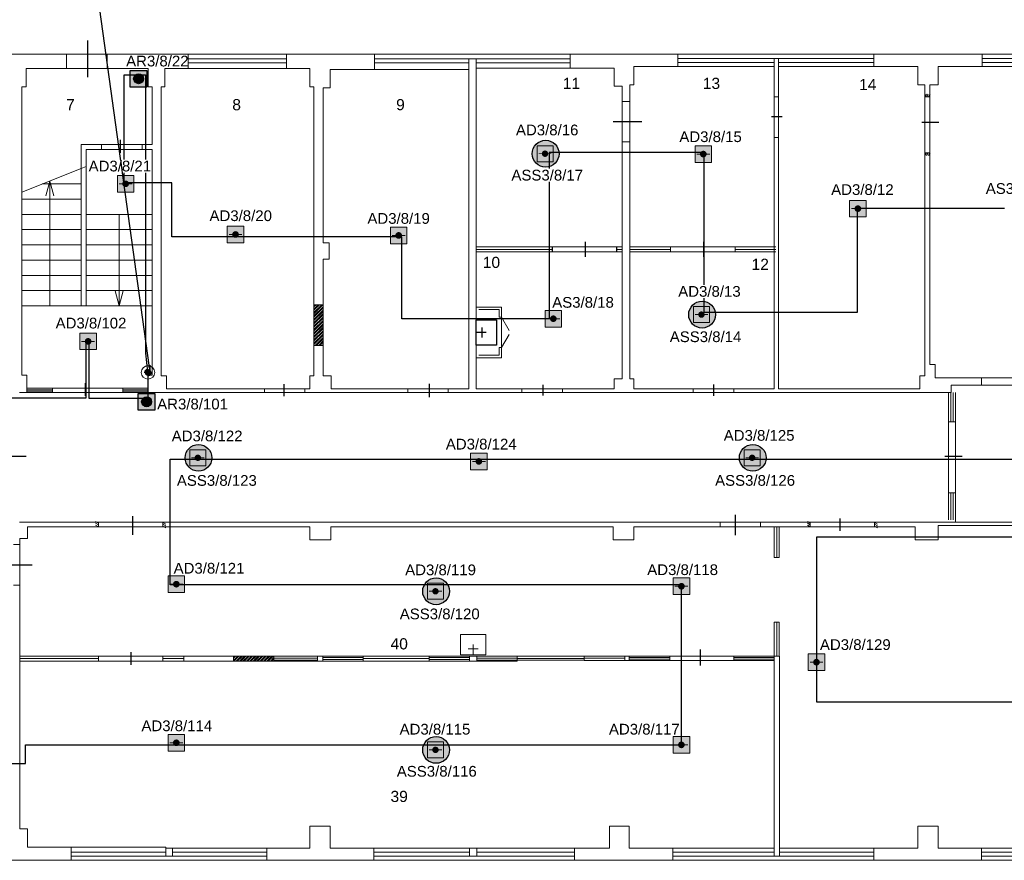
# Model space of a CAD drawing. Header units: millimetres. Extents: x -197461 to 862495, y -970068 to 63888.
# Tile 148 of 253: x -152421 to -133006, y -133962 to -117383. Entities that reach past the tile are written whole.
import ezdxf
from ezdxf import colors
from ezdxf.entities.mleader import LeaderData, LeaderLine
from ezdxf.math import Vec2, Vec3

# ---------------------------------------------------------------- set-up
doc = ezdxf.new("R2010")
doc.units = ezdxf.units.MM
doc.linetypes.add('KL', pattern=[4, 2, -2])
doc.layers.get('0').update_dxf_attribs({"linetype": 'CONTINUOUS'})
for name, color, linetype, lineweight in [('1_eksplikacija', 8, 'CONTINUOUS', 15), ('1_ESOSAS_SIENAS', 7, 'CONTINUOUS', 30), ('1_PROJ_SIENAS', 6, 'CONTINUOUS', 25), ('1_sanehnika', 8, 'CONTINUOUS', 15)]:
    doc.layers.add(name, color=color, linetype=linetype, lineweight=lineweight)
doc.layers.add('UAS', color=240, linetype='CONTINUOUS')
doc.styles.add('ARIAL', font='arialbd.ttf')
doc.styles.add('PBL', font='arial.ttf')
doc.linetypes.add('BATTING', pattern='A,0.00254,-2.54,[134,ltypeshp.shx,S=2.54,R=0,X=-2.54,Y=0],-5.08,[134,ltypeshp.shx,S=2.54,R=180,X=2.54,Y=0],-2.54', length=10.16254)

# ---------------------------------------------------------------- blocks, each defined once
blk = doc.blocks.new('izlietne')
at = {"layer": '1_ESOSAS_SIENAS', "color": 0}
for p, q in [((-250.4, -398.68), (-250.4, 0)), ((250.5, 0), (-250.4, 0)), ((-250.4, 0), (-250.4, -398.68)), ((0, -197.63), (0, 0)), ((250.5, -398.68), (250.5, 0)), ((250.5, -398.68), (250.5, 0)), ((102.4, -120.05), (-98.7, -120.05)), ((-250.4, -398.68), (250.5, -398.68))]:
    blk.add_line(p, q, dxfattribs=at)
blk = doc.blocks.new('AD-proj')
at = {"lineweight": 5}
blk.add_lwpolyline([(-250, -250), (250, -250), (250, 250), (-250, 250)], close=True, dxfattribs=at)
at = {"const_width": 30}
blk.add_lwpolyline([(-200, 0), (200, 0)], dxfattribs=at)
at = {"const_width": 100}
blk.add_lwpolyline([(-50, 0, 1), (50, 0, 1)], format="xyb", close=True, dxfattribs=at)
blk = doc.blocks.new('AP')
blk.add_hatch(color=256).paths.add_polyline_path([(150, 0, 1), (-150, 0, 1)])
for p, q in [((-250, 250), (250, 250)), ((-250, -250), (-250, 250)), ((250, 250), (250, -250)), ((250, -250), (-250, -250))]:
    blk.add_line(p, q)
blk.add_circle((0, 0), 150)

msp = doc.modelspace()

# ---------------------------------------------------------------- hatches: boundary and pattern name
at = {"linetype": 'ByBlock', "lineweight": 9, "true_color": 0x636466}
h = msp.add_hatch(dxfattribs=at)
h.set_pattern_fill('ANSI32', color=251, scale=5, style=0)
h.set_pattern_definition([(45, (-189975.58, -99028.297), (-33.67596, 33.67596), []), (45, (-189953.13, -99028.297), (-33.67596, 33.67596), [])])
h.paths.add_polyline_path([(-146439.24328, -123004.568), (-146619.04328, -123004.568), (-146619.04328, -123805.368), (-146439.24328, -123805.368)])
h = msp.add_hatch(dxfattribs=at)
h.set_pattern_fill('ANSI32', color=251, scale=5, style=0)
h.set_pattern_definition([(45, (-191563.08, -105956.797), (-33.67596, 33.67596), []), (45, (-191540.63, -105956.797), (-33.67596, 33.67596), [])])
h.paths.add_polyline_path([(-147409.34328, -129933.068), (-148206.54328, -129933.068), (-148206.54328, -130033.068), (-147409.34328, -130031.868)])
at = {"layer": 'UAS', "lineweight": 50, "true_color": 0xffffff}
h = msp.add_hatch(color=7, dxfattribs=at)
h.dxf.hatch_style = 1
h.paths.add_polyline_path([(-149911.68302, -118710.46438), (-149911.68302, -118383.10969), (-150239.03772, -118383.10969), (-150239.03772, -118710.46438)])
h.paths.add_polyline_path([(-150173.56678, -118546.78703, -1), (-149977.15396, -118546.78703, -1)], flags=16)
at = {"layer": 'UAS', "lineweight": 50, "true_color": 0xc7c8ca}
h = msp.add_hatch(color=9, dxfattribs=at)
h.dxf.hatch_style = 1
h.paths.add_polyline_path([(-142030.68858, -120025.47246, -1), (-142093.77551, -120025.47246, -1)], flags=0)
h.paths.add_polyline_path([(-142219.94938, -119867.75513), (-142219.94938, -120183.1898), (-141904.51471, -120183.1898), (-141904.51471, -119867.75513)], flags=16)
h.paths.add_polyline_path([(-141785.65087, -120026.18964, 1), (-142313.69818, -120026.18964, 1)])
h.paths.add_polyline_path([(-141904.51471, -120183.1898), (-142219.94938, -120183.1898), (-142219.94938, -119867.75513), (-141904.51471, -119867.75513)], flags=16)
at = {"layer": 'UAS', "lineweight": 50, "true_color": 0xffffff}
h = msp.add_hatch(color=7, dxfattribs=at)
h.dxf.hatch_style = 1
h.paths.add_polyline_path([(-138973.64579, -120033.19636), (-138908.17486, -120033.19636, 1)], flags=16)
h.paths.add_polyline_path([(-138777.23298, -120196.87371), (-138777.23298, -119869.51901), (-139104.58767, -119869.51901), (-139104.58767, -120196.87371)])
h = msp.add_hatch(color=7, dxfattribs=at)
h.dxf.hatch_style = 1
h.paths.add_polyline_path([(-150363.94746, -120619.8283), (-150298.47652, -120619.8283, 1)], flags=16)
h.paths.add_polyline_path([(-150167.53464, -120783.50565), (-150167.53464, -120456.15095), (-150494.88934, -120456.15095), (-150494.88934, -120783.50565)])
h = msp.add_hatch(color=7, dxfattribs=at)
h.dxf.hatch_style = 1
h.paths.add_polyline_path([(-135925.11207, -121109.49403), (-135859.64113, -121109.49403, 1)], flags=16)
h.paths.add_polyline_path([(-135728.69925, -121273.17137), (-135728.69925, -120945.81668), (-136056.05395, -120945.81668), (-136056.05395, -121273.17137)])
h = msp.add_hatch(color=7, dxfattribs=at)
h.dxf.hatch_style = 1
h.paths.add_polyline_path([(-148197.54265, -121619.09268), (-148132.07171, -121619.09268, 1)], flags=16)
h.paths.add_polyline_path([(-148001.12983, -121782.77003), (-148001.12983, -121455.41533), (-148328.48452, -121455.41533), (-148328.48452, -121782.77003)])
h = msp.add_hatch(color=7, dxfattribs=at)
h.dxf.hatch_style = 1
h.paths.add_polyline_path([(-144981.00462, -121637.46759), (-144915.53368, -121637.46759, 1)], flags=16)
h.paths.add_polyline_path([(-144784.5918, -121801.14494), (-144784.5918, -121473.79024), (-145111.9465, -121473.79024), (-145111.9465, -121801.14494)])
at = {"layer": 'UAS', "lineweight": 50, "true_color": 0xc7c8ca}
h = msp.add_hatch(color=9, dxfattribs=at)
h.dxf.hatch_style = 1
h.paths.add_polyline_path([(-138945.64759, -123199.67439, -1), (-139008.73452, -123199.67439, -1)], flags=0)
h.paths.add_polyline_path([(-139134.90839, -123041.95706), (-139134.90839, -123357.39173), (-138819.47372, -123357.39173), (-138819.47372, -123041.95706)], flags=16)
h.paths.add_polyline_path([(-138700.60988, -123200.39157, 1), (-139228.65719, -123200.39157, 1)])
h.paths.add_polyline_path([(-138819.47372, -123357.39173), (-139134.90839, -123357.39173), (-139134.90839, -123041.95706), (-138819.47372, -123041.95706)], flags=16)
at = {"layer": 'UAS', "lineweight": 50, "true_color": 0xffffff}
h = msp.add_hatch(color=7, dxfattribs=at)
h.dxf.hatch_style = 1
h.paths.add_polyline_path([(-141930.94681, -123280.3679), (-141865.47587, -123280.3679, 1)], flags=16)
h.paths.add_polyline_path([(-141734.53399, -123444.04525), (-141734.53399, -123116.69055), (-142061.88868, -123116.69055), (-142061.88868, -123444.04525)])
h = msp.add_hatch(color=7, dxfattribs=at)
h.dxf.hatch_style = 1
h.paths.add_polyline_path([(-151104.2297, -123726.89113), (-151038.75876, -123726.89113, 1)], flags=16)
h.paths.add_polyline_path([(-150907.81688, -123890.56847), (-150907.81688, -123563.21378), (-151235.17158, -123563.21378), (-151235.17158, -123890.56847)])
at = {"layer": 'UAS'}
h = msp.add_hatch(color=1, dxfattribs=at)
h.paths.add_polyline_path([(-149890.78322, -124339.86955), (-149919.94876, -124280.71275, 0.2855923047), (-149956.73893, -124339.86955, 0.5262828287), (-149867.11645, -124401.43285)])
h.paths.add_polyline_path([(-149891.39453, -124338.62962), (-149891.28263, -124338.57045), (-149867.11645, -124401.43285, 0.3103731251), (-149824.82751, -124339.86955, 0.5557031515), (-149919.94876, -124280.71275)])
at = {"layer": 'UAS', "lineweight": 50, "true_color": 0xffffff}
h = msp.add_hatch(color=7, dxfattribs=at)
h.dxf.hatch_style = 1
h.paths.add_polyline_path([(-149753.92202, -125082.35087), (-149753.92202, -124754.99617), (-150081.27672, -124754.99617), (-150081.27672, -125082.35087)])
h.paths.add_polyline_path([(-150015.80578, -124918.67352, -1), (-149819.39296, -124918.67352, -1)], flags=16)
h = msp.add_hatch(color=7, dxfattribs=at)
h.dxf.hatch_style = 1
h.paths.add_polyline_path([(-148876.11948, -126022.72917, -1), (-148939.20642, -126022.72917, -1)], flags=0)
h.paths.add_polyline_path([(-149065.38028, -125865.01184), (-149065.38028, -126180.4465), (-148749.94562, -126180.4465), (-148749.94562, -125865.01184)], flags=16)
h.paths.add_polyline_path([(-148631.08178, -126023.44635, 1), (-149159.12909, -126023.44635, 1)])
h.paths.add_polyline_path([(-148749.94562, -126180.4465), (-149065.38028, -126180.4465), (-149065.38028, -125865.01184), (-148749.94562, -125865.01184)], flags=16)
h = msp.add_hatch(color=7, dxfattribs=at)
h.dxf.hatch_style = 1
h.paths.add_polyline_path([(-137946.41188, -126022.72917, -1), (-138009.49882, -126022.72917, -1)], flags=0)
h.paths.add_polyline_path([(-138135.67268, -125865.01184), (-138135.67268, -126180.4465), (-137820.23802, -126180.4465), (-137820.23802, -125865.01184)], flags=16)
h.paths.add_polyline_path([(-137701.37418, -126023.44635, 1), (-138229.42149, -126023.44635, 1)])
h.paths.add_polyline_path([(-137820.23802, -126180.4465), (-138135.67268, -126180.4465), (-138135.67268, -125865.01184), (-137820.23802, -125865.01184)], flags=16)
h = msp.add_hatch(color=7, dxfattribs=at)
h.dxf.hatch_style = 1
h.paths.add_polyline_path([(-143399.28312, -126095.29531), (-143333.81218, -126095.29531, 1)], flags=16)
h.paths.add_polyline_path([(-143202.8703, -126258.97266), (-143202.8703, -125931.61796), (-143530.225, -125931.61796), (-143530.225, -126258.97266)])
h = msp.add_hatch(color=7, dxfattribs=at)
h.dxf.hatch_style = 1
h.paths.add_polyline_path([(-149364.81809, -128516.28644), (-149299.34715, -128516.28644, 1)], flags=16)
h.paths.add_polyline_path([(-149168.40527, -128679.96378), (-149168.40527, -128352.60909), (-149495.75997, -128352.60909), (-149495.75997, -128679.96378)])
at = {"layer": 'UAS', "lineweight": 50, "true_color": 0xc7c8ca}
h = msp.add_hatch(color=9, dxfattribs=at)
h.dxf.hatch_style = 1
h.paths.add_polyline_path([(-144190.6426, -128656.07582, -1), (-144253.72953, -128656.07582, -1)], flags=0)
h.paths.add_polyline_path([(-144379.9034, -128498.35849), (-144379.9034, -128813.79316), (-144064.46873, -128813.79316), (-144064.46873, -128498.35849)], flags=16)
h.paths.add_polyline_path([(-143945.60489, -128656.793, 1), (-144473.6522, -128656.793, 1)])
h.paths.add_polyline_path([(-144064.46873, -128813.79316), (-144379.9034, -128813.79316), (-144379.9034, -128498.35849), (-144064.46873, -128498.35849)], flags=16)
at = {"layer": 'UAS', "lineweight": 50, "true_color": 0xffffff}
h = msp.add_hatch(color=7, dxfattribs=at)
h.dxf.hatch_style = 1
h.paths.add_polyline_path([(-139405.70749, -128557.42118), (-139340.23655, -128557.42118, 1)], flags=16)
h.paths.add_polyline_path([(-139209.29467, -128721.09853), (-139209.29467, -128393.74384), (-139536.64936, -128393.74384), (-139536.64936, -128721.09853)])
h = msp.add_hatch(color=7, dxfattribs=at)
h.dxf.hatch_style = 1
h.paths.add_polyline_path([(-136742.16589, -130054.17347), (-136676.69495, -130054.17347, 1)], flags=16)
h.paths.add_polyline_path([(-136545.75308, -130217.85082), (-136545.75308, -129890.49613), (-136873.10777, -129890.49613), (-136873.10777, -130217.85082)])
h = msp.add_hatch(color=7, dxfattribs=at)
h.dxf.hatch_style = 1
h.paths.add_polyline_path([(-149364.81809, -131643.76405), (-149299.34715, -131643.76405, 1)], flags=16)
h.paths.add_polyline_path([(-149168.40527, -131807.44139), (-149168.40527, -131480.0867), (-149495.75997, -131480.0867), (-149495.75997, -131807.44139)])
at = {"layer": 'UAS', "lineweight": 50, "true_color": 0xc7c8ca}
h = msp.add_hatch(color=9, dxfattribs=at)
h.dxf.hatch_style = 1
h.paths.add_polyline_path([(-144190.6426, -131783.55343, -1), (-144253.72953, -131783.55343, -1)], flags=0)
h.paths.add_polyline_path([(-144379.9034, -131625.8361), (-144379.9034, -131941.27077), (-144064.46873, -131941.27077), (-144064.46873, -131625.8361)], flags=16)
h.paths.add_polyline_path([(-143945.60489, -131784.27061, 1), (-144473.6522, -131784.27061, 1)])
h.paths.add_polyline_path([(-144064.46873, -131941.27077), (-144379.9034, -131941.27077), (-144379.9034, -131625.8361), (-144064.46873, -131625.8361)], flags=16)
at = {"layer": 'UAS', "lineweight": 50, "true_color": 0xffffff}
h = msp.add_hatch(color=7, dxfattribs=at)
h.dxf.hatch_style = 1
h.paths.add_polyline_path([(-139405.70749, -131684.89879), (-139340.23655, -131684.89879, 1)], flags=16)
h.paths.add_polyline_path([(-139209.29467, -131848.57614), (-139209.29467, -131521.22145), (-139536.64936, -131521.22145), (-139536.64936, -131848.57614)])

# ---------------------------------------------------------------- linework, layer by layer
at = {"color": 18, "true_color": 0x000000}
for p, q in [((-140716.59219, -119394.03499), (-140152.14521, -119394.03499)), ((-137598.78562, -119291.77453), (-137386.11584, -119291.77453)), ((-134634.57056, -119407.20187), (-134298.9843, -119407.20187)), ((-150442.21105, -119751.96767), (-150442.21105, -120009.70888)), ((-141264.34332, -122059.38781), (-141264.34332, -121767.22634)), ((-138927.52402, -122059.38781), (-138927.52402, -121767.22634)), ((-151124.44196, -124798.98264), (-151124.44196, -124549.83859)), ((-147206.63257, -124810.5438), (-147206.63257, -124568.98084)), ((-144339.57513, -124826.70626), (-144339.57513, -124565.32191)), ((-142098.29068, -124796.37138), (-142098.29068, -124587.24916)), ((-138734.37471, -124803.52077), (-138734.37471, -124578.21502)), ((-152638.81717, -125988.46597), (-152294.91307, -125988.46597)), ((-134178.58264, -125988.46597), (-133834.67855, -125988.46597)), ((-138308.07354, -127551.05995), (-138308.07354, -127148.80423)), ((-150190.32002, -127543.71051), (-150190.32002, -127176.71738)), ((-136243.93979, -127460.66073), (-136243.93979, -127219.38206)), ((-152705.19158, -128132.4768), (-152177.1051, -128132.4768)), ((-150224.14429, -130105.88155), (-150224.14429, -129853.54185)), ((-138993.92247, -130122.36515), (-138993.92247, -129805.75467))]:
    msp.add_line(p, q, dxfattribs=at)
at = {"layer": '1_ESOSAS_SIENAS', "color": 251, "lineweight": 9, "true_color": 0x636466}
for p, q in [((-158934.59328, -118065.668), (-150635.13968, -118065.668)), ((-151498.04328, -118344.268), (-151498.04328, -118065.668)), ((-150697.24328, -118065.668), (-92263.14328, -118065.668)), ((-150697.24328, -118344.268), (-150697.24328, -118065.668)), ((-149095.64328, -118065.668), (-149095.64328, -118344.268)), ((-149095.64328, -118153.868), (-147158.84328, -118153.868)), ((-149095.64328, -118234.868), (-147158.84328, -118234.868)), ((-147158.84328, -118065.668), (-147158.84328, -118344.268)), ((-145426.84328, -118065.668), (-145426.84328, -118365.568)), ((-145426.84328, -118153.868), (-141567.34328, -118153.868)), ((-145426.84328, -118234.868), (-143567.54328, -118234.868)), ((-143567.54328, -118153.868), (-143567.54328, -118365.568)), ((-143419.34328, -118153.868), (-143419.34328, -118337.268)), ((-143419.34328, -118234.868), (-141567.34328, -118234.868)), ((-141567.34328, -118065.668), (-141567.34328, -118337.268)), ((-139440.04328, -118065.668), (-139440.04328, -118305.468)), ((-139440.04328, -118146.668), (-135580.74328, -118146.668)), ((-139440.04328, -118224.468), (-137542.24328, -118224.468)), ((-137542.24328, -118146.668), (-137542.24328, -118305.468)), ((-137461.04328, -118146.668), (-137461.04328, -118305.468)), ((-137461.04328, -118224.468), (-135580.74328, -118224.468)), ((-135580.74328, -118065.668), (-135580.74328, -118305.468)), ((-133442.84328, -118065.668), (-133442.84328, -118305.468)), ((-133442.84328, -118146.668), (-129583.44328, -118146.668)), ((-133442.84328, -118224.468), (-131583.74328, -118224.468)), ((-152295.35328, -118344.268), (-152295.35328, -118704.068)), ((-152295.35328, -118344.268), (-150650.66413, -118344.268)), ((-150697.24328, -118344.268), (-149885.84328, -118344.268)), ((-149885.84328, -118344.268), (-149885.84328, -118704.068)), ((-149557.74328, -118344.268), (-146696.84328, -118344.268)), ((-149557.74328, -118344.268), (-149557.74328, -118704.068)), ((-146696.84328, -118344.268), (-146696.84328, -118704.068)), ((-146298.14328, -118365.568), (-146298.14328, -118725.368)), ((-146298.14328, -118365.568), (-143567.54328, -118365.568)), ((-143567.54328, -118365.568), (-143567.54328, -124662.668)), ((-143419.34328, -118337.268), (-140699.54328, -118337.268)), ((-143419.34328, -118337.268), (-143419.34328, -124662.668)), ((-140699.54328, -118337.268), (-140699.54328, -118697.068)), ((-140311.54328, -118305.468), (-140311.54328, -118665.368)), ((-140311.54328, -118305.468), (-137542.24328, -118305.468)), ((-137542.24328, -118305.468), (-137542.24328, -118905.168)), ((-137461.04328, -118305.468), (-137461.04328, -118905.168)), ((-137461.04328, -118305.468), (-134712.84328, -118305.468)), ((-134712.84328, -118305.468), (-134712.84328, -118665.368)), ((-134310.74328, -118305.468), (-134310.74328, -118665.368)), ((-134310.74328, -118305.468), (-131583.74328, -118305.468)), ((-152376.52328, -118704.068), (-152376.52328, -124394.468)), ((-152376.52328, -118704.068), (-152295.35328, -118704.068)), ((-149885.84328, -118704.068), (-149808.24328, -118704.068)), ((-149808.24328, -118704.068), (-149808.24328, -119843.568)), ((-149628.24328, -118704.068), (-149628.24328, -124405.068)), ((-149628.24328, -118704.068), (-149557.74328, -118704.068)), ((-146696.84328, -118704.068), (-146619.04328, -118704.068)), ((-146619.04328, -118704.068), (-146619.04328, -123004.568)), ((-146439.24328, -118725.368), (-146439.24328, -121783.868)), ((-146439.24328, -118725.368), (-146298.14328, -118725.368)), ((-140699.54328, -118697.068), (-140540.84328, -118697.068)), ((-140540.84328, -118697.068), (-140540.84328, -118996.968)), ((-140389.14328, -118665.368), (-140389.14328, -118996.968)), ((-140389.14328, -118665.368), (-140311.54328, -118665.368)), ((-134712.84328, -118665.368), (-134571.64328, -118665.368)), ((-134571.64328, -118665.368), (-134571.64328, -118905.168)), ((-134473.04328, -118665.368), (-134473.04328, -118905.168)), ((-134473.04328, -118665.368), (-134310.74328, -118665.368)), ((-140540.84328, -118972.53173), (-140540.84328, -124464.968)), ((-140540.84328, -118996.968), (-140389.14328, -118996.968)), ((-140389.14328, -118972.53173), (-140389.14328, -124464.968)), ((-137542.24328, -118894.59393), (-137542.24328, -124662.668)), ((-137542.24328, -118905.168), (-137461.04328, -118905.168)), ((-137461.04328, -118894.59393), (-137461.04328, -124662.668)), ((-134571.64328, -118884.91751), (-134571.64328, -124405.068)), ((-134571.64328, -118905.168), (-134473.04328, -118905.168)), ((-134473.04328, -118884.91751), (-134473.04328, -124182.768)), ((-137542.24328, -119706.068), (-137461.04328, -119706.068)), ((-151205.14328, -119843.568), (-149957.14412, -119843.568)), ((-151205.14328, -119843.568), (-151205.14328, -120316.268)), ((-151106.54328, -119945.868), (-149971.33974, -119945.868)), ((-151106.54328, -119945.868), (-151106.54328, -120277.568)), ((-150806.64328, -119843.568), (-150806.64328, -119945.868)), ((-150005.74328, -119843.568), (-149808.24328, -119843.568)), ((-150005.74328, -119843.568), (-150005.74328, -119945.868)), ((-150005.74328, -119945.868), (-149808.24328, -119945.868)), ((-149808.24328, -119945.868), (-149808.24328, -124394.468)), ((-140540.84328, -119794.268), (-140389.14328, -119794.268)), ((-134571.64328, -120006.068), (-134473.04328, -120006.068)), ((-151205.14328, -120316.268), (-152376.52328, -120785.468)), ((-151205.14328, -120316.268), (-151106.54328, -120277.568)), ((-151205.14328, -120316.268), (-151205.14328, -123025.668)), ((-151106.54328, -120277.568), (-151106.54328, -123025.668)), ((-151974.24328, -120623.368), (-151205.14328, -120623.368)), ((-151903.74328, -120856.068), (-151826.14328, -120566.768)), ((-151826.14328, -120566.768), (-151826.14328, -123025.668)), ((-151748.54328, -120856.068), (-151826.14328, -120566.768)), ((-152376.52328, -120923.168), (-151205.14328, -120923.168)), ((-152376.52328, -121223.068), (-151205.14328, -121223.068)), ((-151106.54328, -121223.068), (-149808.24328, -121223.068)), ((-150457.34328, -121223.068), (-150457.34328, -123025.668)), ((-152376.52328, -121522.868), (-151205.14328, -121522.868)), ((-151106.54328, -121522.868), (-149808.24328, -121522.868)), ((-152376.52328, -121826.168), (-151205.14328, -121826.168)), ((-151106.54328, -121826.168), (-149808.24328, -121826.168)), ((-146439.24328, -121783.868), (-146319.14328, -121783.868)), ((-146319.14328, -121783.868), (-146319.14328, -122104.968)), ((-146439.24328, -122104.968), (-146319.14328, -122104.968)), ((-146439.24328, -122104.968), (-146439.24328, -123004.568)), ((-152376.52328, -122126.068), (-151205.14328, -122126.068)), ((-151106.54328, -122126.068), (-149808.24328, -122126.068)), ((-152376.52328, -122425.868), (-151205.14328, -122425.868)), ((-151106.54328, -122425.868), (-149808.24328, -122425.868)), ((-152376.52328, -122725.768), (-151205.14328, -122725.768)), ((-151106.54328, -122725.768), (-149808.24328, -122725.768)), ((-150534.84328, -122732.768), (-150457.34328, -123025.668)), ((-150379.74328, -122732.768), (-150457.34328, -123025.668)), ((-152376.52328, -123025.668), (-149808.24328, -123025.668)), ((-152376.52328, -123025.668), (-151226.44328, -123025.668)), ((-146439.24328, -123004.568), (-146619.04328, -123004.568)), ((-146619.04328, -123805.368), (-146619.04328, -124405.068)), ((-146439.24328, -123805.368), (-146619.04328, -123805.368)), ((-146439.24328, -123805.368), (-146439.24328, -124405.068)), ((-134473.04328, -124182.768), (-134370.64328, -124182.768)), ((-134370.64328, -124182.768), (-134370.64328, -124443.768)), ((-152376.52328, -124394.468), (-152277.71328, -124394.468)), ((-152277.71328, -124394.468), (-152277.71328, -124651.968)), ((-149885.84328, -124394.468), (-149885.84328, -124651.968)), ((-149885.84328, -124394.468), (-149808.24328, -124394.468)), ((-149628.24328, -124405.068), (-149526.04328, -124405.068)), ((-149526.04328, -124405.068), (-149526.04328, -124662.668)), ((-146696.84328, -124405.068), (-146619.04328, -124405.068)), ((-146696.84328, -124405.068), (-146696.84328, -124662.668)), ((-146439.24328, -124405.068), (-146276.84328, -124405.068)), ((-146276.84328, -124405.068), (-146276.84328, -124662.668)), ((-134670.54328, -124405.068), (-134571.64328, -124405.068)), ((-134670.54328, -124405.068), (-134670.54328, -124662.668)), ((-134370.64328, -124443.768), (-132623.94983, -124443.768)), ((-133453.44328, -124592.068), (-133453.44328, -124443.768)), ((-140699.54328, -124464.968), (-140699.54328, -124662.668)), ((-140699.54328, -124464.968), (-140540.84328, -124464.968)), ((-140389.14328, -124464.968), (-140311.54328, -124464.968)), ((-140311.54328, -124464.968), (-140311.54328, -124662.668)), ((-134053.14328, -124592.068), (-134053.14328, -124733.168)), ((-134053.14328, -124592.068), (-132512.00761, -124592.068)), ((-152425.84328, -124733.168), (-152277.71328, -124733.168)), ((-152277.71328, -124651.968), (-150361.64102, -124651.968)), ((-152277.71328, -124651.968), (-152277.71328, -124733.168)), ((-152277.71328, -124680.268), (-151776.84328, -124680.268)), ((-152277.71328, -124708.368), (-151776.84328, -124708.368)), ((-152277.71328, -124733.168), (-150365.3552, -124733.168)), ((-151776.84328, -124651.968), (-151776.84328, -124733.168)), ((-151776.84328, -124651.968), (-151776.84328, -124733.168)), ((-150386.74328, -124651.968), (-149885.84328, -124651.968)), ((-150386.74328, -124651.968), (-150386.74328, -124733.168)), ((-150386.74328, -124651.968), (-150386.74328, -124733.168)), ((-150386.74328, -124680.268), (-149885.84328, -124680.268)), ((-150386.74328, -124708.368), (-149885.84328, -124708.368)), ((-150386.74328, -124733.168), (-149885.84328, -124733.168)), ((-149885.84328, -124651.968), (-149885.84328, -124733.168)), ((-149885.84328, -124733.168), (-146785.33172, -124733.168)), ((-149526.04328, -124662.668), (-146780.72806, -124662.668)), ((-147596.34328, -124662.668), (-147596.34328, -124733.168)), ((-146799.04328, -124662.668), (-146696.84328, -124662.668)), ((-146799.04328, -124662.668), (-146799.04328, -124733.168)), ((-146799.04328, -124733.168), (-143972.66476, -124733.168)), ((-146276.84328, -124662.668), (-143961.77465, -124662.668)), ((-144766.94328, -124662.668), (-144766.94328, -124733.168)), ((-143969.84328, -124662.668), (-143567.54328, -124662.668)), ((-143969.84328, -124662.668), (-143969.84328, -124733.168)), ((-143969.84328, -124733.168), (-141690.59647, -124733.168)), ((-143419.34328, -124662.668), (-141712.24448, -124662.668)), ((-142519.84328, -124662.668), (-142519.84328, -124733.168)), ((-141719.04328, -124662.668), (-140699.54328, -124662.668)), ((-141719.04328, -124662.668), (-141719.04328, -124733.168)), ((-141719.04328, -124733.168), (-139140.14328, -124733.168)), ((-140311.54328, -124662.668), (-139140.14328, -124662.668)), ((-139215.95583, -124662.668), (-137542.24328, -124662.668)), ((-139193.26208, -124733.168), (-134053.14328, -124733.168)), ((-139140.14328, -124662.668), (-139140.14328, -124733.168)), ((-138339.34328, -124662.668), (-138339.34328, -124733.168)), ((-137461.04328, -124662.668), (-134670.54328, -124662.668)), ((-134106.71876, -126745.26394), (-134106.71876, -124733.168)), ((-134060.81876, -124733.168), (-134060.81876, -125315.268)), ((-134011.50876, -124733.168), (-134011.50876, -125315.268)), ((-133965.60876, -124733.168), (-133965.60876, -126723.33143)), ((-133965.60876, -125315.268), (-134106.71876, -125315.268)), ((-133965.60876, -125315.268), (-134106.71876, -125315.268)), ((-134106.71876, -127244.968), (-134106.71876, -126712.168)), ((-133965.60876, -126712.168), (-134106.71876, -126712.168)), ((-133965.60876, -126712.168), (-134106.71876, -126712.168)), ((-134060.81876, -126712.168), (-134060.81876, -127244.968)), ((-134011.50876, -126712.168), (-134011.50876, -127244.968)), ((-133965.60876, -126712.168), (-133965.60876, -127294.268)), ((-152425.84328, -127294.268), (-150867.04328, -127294.268)), ((-150868.58433, -127294.268), (-137801.61103, -127294.268)), ((-138611.04328, -127382.468), (-138611.04328, -127294.268)), ((-137810.24328, -127294.268), (-135561.14394, -127294.268)), ((-137810.24328, -127382.468), (-137810.24328, -127294.268)), ((-135562.24328, -127294.268), (-132163.59854, -127294.268)), ((-152267.04328, -127382.468), (-152267.04328, -127611.768)), ((-152267.04328, -127382.468), (-150867.04328, -127382.468)), ((-150887.32351, -127382.468), (-146696.84328, -127382.468)), ((-146696.84328, -127382.468), (-146696.84328, -127643.568)), ((-146287.54328, -127382.468), (-146287.54328, -127643.568)), ((-146287.54328, -127382.468), (-140720.64328, -127382.468)), ((-140720.64328, -127382.468), (-140720.64328, -127643.568)), ((-140311.54328, -127382.468), (-140311.54328, -127643.568)), ((-140311.54328, -127382.468), (-137783.88153, -127382.468)), ((-137810.24328, -127382.468), (-135563.74026, -127382.468)), ((-135562.24328, -127382.468), (-134762.34328, -127382.468)), ((-134762.34328, -127382.468), (-134762.34328, -127643.568)), ((-134310.74328, -127361.368), (-134310.74328, -127643.568)), ((-134310.74328, -127361.368), (-132091.25745, -127361.368)), ((-152545.71328, -127731.768), (-152415.22328, -127731.768)), ((-152415.22328, -127611.768), (-152415.22328, -127731.768)), ((-152415.22328, -127611.768), (-152267.04328, -127611.768)), ((-152415.22328, -127729.26818), (-152415.22328, -133340.958)), ((-146696.84328, -127643.568), (-146287.54328, -127643.568)), ((-140720.64328, -127643.568), (-140311.54328, -127643.568)), ((-134762.34328, -127643.568), (-134310.74328, -127643.568)), ((-152545.71328, -128532.568), (-152415.22328, -128532.568)), ((-149186.04328, -129933.068), (-148206.54328, -129933.068)), ((-149186.04328, -130033.068), (-149186.04328, -129933.068)), ((-149186.04328, -130033.068), (-148206.54328, -130033.068)), ((-148206.54328, -129933.068), (-148206.54328, -130033.068)), ((-147409.34328, -129933.068), (-146548.54328, -129933.068)), ((-146548.54328, -129971.968), (-147409.34328, -129971.968)), ((-146548.54328, -130014.268), (-147409.34328, -130014.268)), ((-147409.34328, -130031.868), (-145648.94328, -130031.868)), ((-146446.24328, -129933.068), (-145648.94328, -129933.068)), ((-145648.94328, -129964.768), (-146446.24328, -129964.768)), ((-145648.94328, -129964.768), (-146446.24328, -129964.768)), ((-145648.94328, -129999.968), (-146446.24328, -129999.968)), ((-145648.94328, -129999.968), (-146446.24328, -129999.968)), ((-144347.24328, -129933.068), (-143549.84328, -129933.068)), ((-143549.84328, -129964.768), (-144347.24328, -129964.768)), ((-143549.84328, -129999.968), (-144347.24328, -129999.968)), ((-144347.24328, -130031.868), (-143549.84328, -130031.868)), ((-143549.84328, -130031.868), (-143549.84328, -129933.068)), ((-143549.84328, -130031.868), (-143408.74328, -130031.868)), ((-143408.74328, -129933.068), (-142608.04328, -129933.068)), ((-143408.74328, -130031.868), (-143408.74328, -129933.068)), ((-142608.04328, -129975.368), (-143408.74328, -129975.368)), ((-142608.04328, -130017.668), (-143408.74328, -130017.668)), ((-143408.74328, -130031.868), (-142608.04328, -130031.868)), ((-142608.04328, -130031.868), (-142608.04328, -129933.068)), ((-142608.04328, -130031.868), (-142608.04328, -129933.068)), ((-141288.64328, -129933.068), (-138342.52285, -129933.068)), ((-141288.64328, -130021.268), (-141288.64328, -129933.068)), ((-141288.64328, -130021.268), (-141288.64328, -129933.068)), ((-140491.34328, -129975.368), (-141288.64328, -129975.368)), ((-140491.34328, -130021.268), (-141288.64328, -130021.268)), ((-140491.34328, -130021.268), (-140491.34328, -129933.068)), ((-140399.74328, -129933.068), (-140491.34328, -129933.068)), ((-140399.74328, -130021.268), (-140491.34328, -130021.268)), ((-140399.74328, -130021.268), (-140399.74328, -129933.068)), ((-140399.74328, -129961.268), (-139598.74328, -129961.268)), ((-140399.74328, -129992.968), (-139598.74328, -129992.968)), ((-140399.74328, -130021.268), (-138236.07377, -130021.268)), ((-139598.74328, -130021.268), (-139598.74328, -129933.068)), ((-139598.74328, -130021.268), (-139598.74328, -129933.068)), ((-138339.34328, -129933.068), (-137550.61855, -129933.068)), ((-138339.34328, -130021.268), (-138339.34328, -129933.068)), ((-138339.34328, -130021.268), (-138339.34328, -129933.068)), ((-138339.34328, -129961.268), (-137542.24328, -129961.268)), ((-138339.34328, -129992.968), (-137542.24328, -129992.968)), ((-138339.34328, -130021.268), (-137542.24328, -130021.268)), ((-137542.24328, -130021.268), (-137542.24328, -129933.068)), ((-137439.84328, -129933.068), (-137542.24328, -129933.068)), ((-137542.24328, -130021.268), (-137542.24328, -133721.818)), ((-137439.84328, -129933.068), (-137439.84328, -133721.818)), ((-152415.22328, -133340.958), (-152267.04328, -133340.958)), ((-152267.04328, -133340.958), (-152267.04328, -133700.758)), ((-146696.84328, -133291.468), (-146298.14328, -133291.468)), ((-146696.84328, -133291.468), (-146696.84328, -133721.818)), ((-146298.14328, -133291.468), (-146298.14328, -133721.818)), ((-140791.24328, -133291.468), (-140399.74328, -133291.468)), ((-140791.24328, -133291.468), (-140791.24328, -133721.818)), ((-134712.84328, -133291.468), (-134712.84328, -133721.818)), ((-134712.84328, -133291.468), (-134310.74328, -133291.468)), ((-134310.74328, -133291.468), (-134310.74328, -133721.818)), ((-152267.04328, -133700.758), (-149536.64328, -133700.758)), ((-151406.34328, -133700.758), (-151406.34328, -133961.748)), ((-149536.64328, -133700.758), (-149536.64328, -133880.568)), ((-149406.04328, -133721.818), (-149536.64328, -133721.818)), ((-149406.04328, -133721.818), (-146696.84328, -133721.818)), ((-149406.04328, -133721.818), (-149406.04328, -133880.568)), ((-147546.84328, -133721.818), (-147546.84328, -133961.748)), ((-146298.14328, -133721.818), (-143549.84328, -133721.818)), ((-145437.24328, -133721.818), (-145437.24328, -133961.748)), ((-143549.84328, -133721.818), (-143549.84328, -133880.568)), ((-143408.74328, -133721.818), (-140791.24328, -133721.818)), ((-143408.74328, -133721.818), (-143408.74328, -133880.568)), ((-141479.14328, -133721.818), (-141479.14328, -133961.748)), ((-140399.74328, -133721.818), (-137542.24328, -133721.818)), ((-139538.84328, -133721.818), (-139538.84328, -133961.748)), ((-137542.24328, -133721.818), (-137542.24328, -133880.568)), ((-137439.84328, -133721.818), (-134712.84328, -133721.818)), ((-137439.84328, -133721.818), (-137439.84328, -133880.568)), ((-135580.74328, -133721.818), (-135580.74328, -133961.748)), ((-134310.74328, -133721.818), (-131573.04328, -133721.818)), ((-133453.44328, -133721.818), (-133453.44328, -133961.748)), ((-151406.34328, -133799.568), (-149536.64328, -133799.568)), ((-151406.34328, -133880.568), (-147546.84328, -133880.568)), ((-149406.04328, -133799.568), (-147546.84328, -133799.568)), ((-145437.24328, -133802.998), (-143549.84328, -133802.998)), ((-145437.24328, -133880.568), (-141479.14328, -133880.568)), ((-143408.74328, -133802.998), (-141479.14328, -133802.998)), ((-139538.84328, -133802.998), (-137542.24328, -133802.998)), ((-139538.84328, -133880.568), (-135580.74328, -133880.568)), ((-137439.84328, -133802.998), (-135580.74328, -133802.998)), ((-133453.44328, -133802.998), (-131573.04328, -133802.998)), ((-133453.44328, -133880.568), (-129491.64328, -133880.568)), ((-158934.59328, -133961.748), (-98771.84328, -133961.748))]:
    msp.add_line(p, q, dxfattribs=at)
at = {"layer": '1_ESOSAS_SIENAS', "color": 251, "linetype": 'ByBlock', "lineweight": 9, "true_color": 0x636466}
for p, q in [((-146548.54328, -130031.868), (-146548.54328, -129933.068)), ((-146548.54328, -129933.068), (-146446.24328, -129933.068)), ((-146446.24328, -130031.868), (-146548.54328, -130031.868)), ((-146446.24328, -130031.868), (-146446.24328, -129933.068)), ((-146446.24328, -130031.868), (-146446.24328, -129933.068)), ((-143549.84328, -129933.068), (-143408.74328, -129933.068)), ((-140399.74328, -133721.818), (-140399.74328, -133291.468)), ((-143408.74328, -133721.818), (-143549.84328, -133721.818))]:
    msp.add_line(p, q, dxfattribs=at)
at = {"layer": '1_PROJ_SIENAS', "color": 251, "linetype": 'ByBlock', "lineweight": 9, "true_color": 0x636466}
for p, q in [((-134571.64328, -118905.168), (-134539.46243, -118849.42913)), ((-134538.14436, -118905.168), (-134505.9635, -118849.42913)), ((-134498.96774, -118905.168), (-134466.78688, -118849.42913)), ((-134571.64328, -120061.80688), (-134539.46243, -120006.068)), ((-134538.14436, -120061.80688), (-134505.9635, -120006.068)), ((-134498.96774, -120061.80688), (-134466.78688, -120006.068)), ((-143419.34328, -121863.868), (-140621.83529, -121863.868)), ((-141921.71259, -121863.868), (-141921.71259, -121962.668)), ((-141915.09328, -121863.868), (-141915.09328, -121962.668)), ((-140651.71259, -121863.868), (-140651.71259, -121962.668)), ((-140645.09328, -121863.868), (-140645.09328, -121962.668)), ((-140645.09328, -121863.868), (-140540.84328, -121863.868)), ((-138314.62444, -121863.868), (-140389.14328, -121863.868)), ((-139584.89328, -121863.868), (-139584.89328, -121962.668)), ((-138314.89328, -121863.868), (-138314.89328, -121962.668)), ((-137510.64328, -121863.868), (-138314.89328, -121863.868)), ((-143419.34328, -121962.668), (-140590.39651, -121962.668)), ((-140645.09328, -121962.668), (-140540.84328, -121962.668)), ((-138314.62444, -121962.668), (-140389.14328, -121962.668)), ((-137510.64328, -121962.668), (-138314.89328, -121962.668)), ((-146619.04328, -123004.568), (-146619.04328, -123805.368)), ((-146439.24328, -123805.368), (-146439.24328, -123004.568)), ((-150922.78216, -127277.6116), (-150867.04328, -127309.79246)), ((-150922.78216, -127311.11053), (-150867.04328, -127343.29138)), ((-150922.78216, -127350.28715), (-150867.04328, -127382.468)), ((-150867.04328, -127294.268), (-150867.04328, -127382.468)), ((-149597.04328, -127294.268), (-149597.04328, -127382.468)), ((-149597.04328, -127297.47724), (-149541.30441, -127329.65809)), ((-149597.04328, -127330.97616), (-149541.30441, -127363.15702)), ((-136887.98216, -127277.6116), (-136832.24328, -127309.79246)), ((-136887.98216, -127311.11053), (-136832.24328, -127343.29138)), ((-136887.98216, -127350.28715), (-136832.24328, -127382.468)), ((-136832.24328, -127382.468), (-136832.24328, -127294.268)), ((-135562.24328, -127382.468), (-135562.24328, -127294.268)), ((-135562.24328, -127297.47724), (-135506.50441, -127329.65809)), ((-135562.24328, -127330.97616), (-135506.50441, -127363.15702)), ((-149597.04328, -127370.15278), (-149541.30441, -127402.33364)), ((-137542.24328, -127991.768), (-137542.24328, -127382.468)), ((-137542.24328, -127382.468), (-137442.24328, -127382.468)), ((-137442.24328, -127991.768), (-137442.24328, -127382.468)), ((-135562.24328, -127370.15278), (-135506.50441, -127402.33364)), ((-137542.24328, -127991.768), (-137442.24328, -127991.768)), ((-137542.24328, -129933.068), (-137542.24328, -129262.568)), ((-137542.24328, -129262.568), (-137442.24328, -129262.568)), ((-137442.24328, -129933.068), (-137442.24328, -129262.568)), ((-152415.22328, -129933.068), (-149521.6116, -129933.068)), ((-152415.22328, -129933.068), (-152415.22328, -130033.068)), ((-152415.22328, -130033.068), (-149229.10501, -130033.068)), ((-150867.04328, -129933.068), (-150867.04328, -130033.068)), ((-149597.04328, -129933.068), (-149186.04328, -129933.068)), ((-149597.04328, -129933.068), (-149597.04328, -130033.068)), ((-149597.04328, -130033.068), (-149186.04328, -130033.068)), ((-148206.54328, -129933.068), (-147409.34328, -129933.068)), ((-148206.54328, -130033.068), (-147409.34328, -130033.068)), ((-147409.34328, -130031.868), (-147409.34328, -129933.068)), ((-145648.94328, -130031.868), (-145648.94328, -129933.068)), ((-145648.94328, -130031.868), (-145648.94328, -129933.068)), ((-145648.94328, -130031.868), (-145648.94328, -129933.068)), ((-145648.94328, -129933.068), (-144848.14328, -129933.068)), ((-145648.94328, -130031.868), (-144347.24328, -130031.868)), ((-144848.14328, -129933.068), (-144347.24328, -129933.068)), ((-144347.24328, -130031.868), (-144347.24328, -129933.068)), ((-142608.04328, -129933.068), (-141288.64328, -129933.068)), ((-142608.04328, -129933.068), (-142608.04328, -130017.668)), ((-142608.04328, -130017.668), (-141288.64328, -130017.668)), ((-141288.64328, -129933.068), (-141288.64328, -130017.668)), ((-137542.24328, -129933.068), (-137442.24328, -129933.068))]:
    msp.add_line(p, q, dxfattribs=at)
at = {"layer": '1_PROJ_SIENAS', "color": 251, "linetype": 'BATTING', "lineweight": 9, "ltscale": 3, "true_color": 0x636466}
for p, q in [((-143419.34328, -121913.268), (-141915.09328, -121913.268)), ((-140645.09328, -121913.268), (-140540.84328, -121913.268)), ((-139584.89328, -121913.268), (-140389.14328, -121913.268)), ((-137510.64328, -121913.268), (-138314.89328, -121913.268)), ((-137492.24328, -127991.768), (-137492.24328, -127382.468)), ((-137492.24328, -129933.068), (-137492.24328, -129262.568)), ((-152415.22328, -129983.068), (-150867.04328, -129983.068)), ((-149597.04328, -129983.068), (-149186.04328, -129983.068)), ((-145648.94328, -129982.468), (-144347.24328, -129982.468)), ((-142608.04328, -129982.468), (-141288.64328, -129982.468))]:
    msp.add_line(p, q, dxfattribs=at)
at = {"layer": '1_sanehnika', "color": 251, "linetype": 'ByBlock', "lineweight": 9, "true_color": 0x636466}
for p, q in [((-142969.29877, -123250.72473), (-142919.65644, -123250.66555)), ((-142919.29877, -123250.66512), (-142769.29877, -123510.47274)), ((-142919.29877, -123850.66555), (-142769.29877, -123590.85793)), ((-142969.29877, -123850.72516), (-142918.9411, -123850.66512)), ((-143726.24328, -129509.768), (-143726.24328, -129908.368)), ((-143726.24328, -129908.368), (-143726.24328, -129509.768)), ((-143726.24328, -129509.768), (-143228.94328, -129509.768)), ((-143228.94328, -129509.768), (-143228.94328, -129908.368)), ((-143228.94328, -129509.768), (-143228.94328, -129908.368)), ((-143377.04328, -129788.368), (-143578.14328, -129788.368)), ((-143475.94328, -129707.368), (-143475.94328, -129908.368)), ((-143228.94328, -129908.368), (-143726.24328, -129908.368))]:
    msp.add_line(p, q, dxfattribs=at)
msp.add_lwpolyline([(-142919.29877, -124050.66533), (-143419.29877, -124050.66533), (-143419.29877, -123050.66533), (-142919.29877, -123050.66533)], close=True, dxfattribs=at)
for points in [[(-143369.29877, -123100.66533), (-142969.29877, -123100.66533), (-142969.29877, -123250.72473)], [(-142969.29877, -123850.72516), (-142969.29877, -124000.66533), (-143369.29877, -124000.66533)]]:
    msp.add_lwpolyline(points, dxfattribs=at)
at = {"layer": 'UAS', "color": 251, "true_color": 0x636466}
msp.add_line((-151074.43194, -118516.01087), (-151074.43194, -117793.88001), dxfattribs=at)
at = {"layer": 'UAS', "color": 1}
for points in [[(-133001.20985, -121109.42742), (-135906.30193, -121109.42742), (-135906.30193, -123159.12967), (-138926.33873, -123159.12967), (-138926.33873, -120002.54774), (-141977.17631, -120002.54774), (-141977.17631, -123282.3251), (-144883.68614, -123282.3251), (-144883.68614, -121667.59752), (-148211.37638, -121667.59752), (-149419.23515, -121667.59752), (-149419.23515, -120602.57537), (-150359.52757, -120602.57537), (-150359.52757, -118472.86837), (-149941.07635, -118472.86837), (-149941.07635, -123957.58709), (-149902.1589, -124327.12521)], [(-149896.84231, -124391.05192), (-149896.84231, -124854.07081), (-151053.09469, -124854.07081), (-151053.09469, -123735.44981), (-151114.62537, -123735.44981), (-151114.62537, -124849.95894), (-153968.67817, -124849.95894)], [(-157010.12311, -132054.37032), (-152308.20023, -132054.37032), (-152308.20023, -131684.2379), (-139369.52982, -131684.2379), (-139369.52982, -128531.94452), (-149454.71453, -128531.94452), (-149454.71453, -126051.95771), (-131970.67715, -126051.95771)], [(-131970.67715, -127587.00178), (-136706.98065, -127587.00178), (-136706.98065, -130836.61474), (-126704.20311, -130836.61474)]]:
    msp.add_lwpolyline(points, dxfattribs=at)
at = {"layer": 'UAS', "color": 1, "lineweight": 30}
for centre in [(-142049.67452, -120026.18964), (-138964.63353, -123200.39157), (-148895.10543, -126023.44635), (-137965.39783, -126023.44635), (-144209.62854, -128656.793), (-144209.62854, -131784.27061)]:
    msp.add_circle(centre, 264.02365, dxfattribs=at)
at = {"layer": 'UAS', "color": 1, "linetype": 'ByBlock', "lineweight": 18, "ltscale": 50}
msp.add_circle((-149890.73121, -124339.84204), 132.47566, dxfattribs=at)
at = {"layer": 'UAS', "color": 1, "linetype": 'KL', "lineweight": 18, "ltscale": 50}
msp.add_circle((-149890.78322, -124339.86955), 65.95571, dxfattribs=at)

# ---------------------------------------------------------------- block references
at = {"layer": '1_sanehnika', "color": 251, "linetype": 'ByBlock', "lineweight": 9, "true_color": 0x636466, "xscale": -1, "rotation": 89.98981670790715}
msp.add_blockref('izlietne', (-143419.34328, -123550.66533), dxfattribs=at)
at = {"layer": 'UAS', "color": 97, "xscale": 0.6547093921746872, "yscale": 0.6547093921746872, "zscale": 0.6547093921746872}
for p in [(-150075.36037, -118546.78703), (-149917.59937, -124918.67352)]:
    msp.add_blockref('AP', p, dxfattribs=at)
at = {"layer": 'UAS'}
for p, xscale, yscale, zscale in [((-142062.23204, -120025.47246), 0.6308693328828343, 0.6308693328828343, 0.6308693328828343), ((-138940.91033, -120033.19636), 0.6547093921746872, 0.6547093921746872, 0.6547093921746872), ((-150331.21199, -120619.8283), 0.6547093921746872, 0.6547093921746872, 0.6547093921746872), ((-135892.3766, -121109.49403), 0.6547093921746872, 0.6547093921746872, 0.6547093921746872), ((-148164.80718, -121619.09268), 0.6547093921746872, 0.6547093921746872, 0.6547093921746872), ((-144948.26915, -121637.46759), 0.6547093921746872, 0.6547093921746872, 0.6547093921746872), ((-138977.19105, -123199.67439), 0.6308693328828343, 0.6308693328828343, 0.6308693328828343), ((-141898.21134, -123280.3679), 0.6547093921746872, 0.6547093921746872, 0.6547093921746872), ((-151071.49423, -123726.89113), 0.6547093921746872, 0.6547093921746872, 0.6547093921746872), ((-148907.66295, -126022.72917), 0.6308693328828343, 0.6308693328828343, 0.6308693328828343), ((-143366.54765, -126095.29531), 0.6547093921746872, 0.6547093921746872, 0.6547093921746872), ((-137977.95535, -126022.72917), 0.6308693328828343, 0.6308693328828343, 0.6308693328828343), ((-149332.08262, -128516.28644), 0.6547093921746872, 0.6547093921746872, 0.6547093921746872), ((-144222.18606, -128656.07582), 0.6308693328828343, 0.6308693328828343, 0.6308693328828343), ((-139372.97202, -128557.42118), 0.6547093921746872, 0.6547093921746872, 0.6547093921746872), ((-136709.43042, -130054.17347), 0.6547093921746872, 0.6547093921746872, 0.6547093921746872), ((-149332.08262, -131643.76405), 0.6547093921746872, 0.6547093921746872, 0.6547093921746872), ((-144222.18606, -131783.55343), 0.6308693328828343, 0.6308693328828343, 0.6308693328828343), ((-139372.97202, -131684.89879), 0.6547093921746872, 0.6547093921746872, 0.6547093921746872)]:
    msp.add_blockref('AD-proj', p, dxfattribs=dict(at, xscale=xscale, yscale=yscale, zscale=zscale))

# ---------------------------------------------------------------- texts
at = {"layer": '1_eksplikacija', "color": 251, "linetype": 'ByBlock', "lineweight": 9, "true_color": 0x636466, "style": 'PBL'}
for s, p in [('11', (-141710.93037, -118748.89269)), ('13', (-138951.20794, -118748.89269)), ('14', (-135868.98541, -118771.94591)), ('7', (-151505.93959, -119168.53576)), ('8', (-148228.32295, -119168.53576)), ('9', (-144998.40948, -119168.53576)), ('10', (-143289.10747, -122278.69135)), ('12', (-137989.11749, -122317.2761)), ('40', (-145108.51803, -129802.11011)), ('39', (-145108.51803, -132811.3919))]:
    msp.add_text(s, height=220, dxfattribs=at).set_placement(p)

# ---------------------------------------------------------------- next in the draw order: texts
at = {"layer": 'UAS', "color": 251, "linetype": 'Continuous', "lineweight": 20, "true_color": 0x636466, "char_height": 211.4384766, "width": 1051.7117129, "attachment_point": 5, "style": 'ARIAL', "bg_fill": 3, "box_fill_scale": 1.1, "bg_fill_color": 256, "bg_fill_transparency": 0}
for s, insert in [('\\A1;{\\fArial|b0|i0|c186|p34;\\C1;AR3/8/22}', (-149706.08299, -118200.23221)), ('\\A1;{\\fArial|b0|i0|c186|p34;\\C1;AD3/8/16}', (-142019.46093, -119559.15659)), ('\\A1;{\\fArial|b0|i0|c186|p34;\\C1;AD3/8/15}', (-138797.60632, -119692.48714)), ('\\A1;{\\fArial|b0|i0|c186|p34;\\C1;AD3/8/21}', (-150445.65635, -120271.6342)), ('\\A1;{\\fArial|b0|i0|c186|p34;\\C1;ASS3/8/17}', (-142018.64572, -120450.4523)), ('\\A1;{\\fArial|b0|i0|c186|p34;\\C1;AD3/8/12}', (-135803.83349, -120735.56862)), ('\\A1;{\\fArial|b0|i0|c186|p34;\\C1;AS3/8/11}', (-132763.91264, -120714.22224)), ('\\A1;{\\fArial|b0|i0|c186|p34;\\C1;AD3/8/20}', (-148062.33459, -121250.33923)), ('\\A1;{\\fArial|b0|i0|c186|p34;\\C1;AD3/8/19}', (-144948.3359, -121304.17901)), ('\\A1;{\\fArial|b0|i0|c186|p34;\\C1;AD3/8/13}', (-138819.79423, -122743.18846)), ('\\A1;{\\fArial|b0|i0|c186|p34;\\C1;AS3/8/18}', (-141312.31878, -122959.27037)), ('\\A1;{\\fArial|b0|i0|c186|p34;\\C1;AD3/8/102}', (-151014.14179, -123368.38523)), ('\\A1;{\\fArial|b0|i0|c186|p34;\\C1;ASS3/8/14}', (-138896.45948, -123637.23076)), ('\\A1;{\\fArial|b0|i0|c186|p34;\\C1;AR3/8/101}', (-149011.77155, -124964.93064)), ('\\A1;{\\fArial|b0|i0|c186|p34;\\C1;AD3/8/122}', (-148724.88826, -125593.98229)), ('\\A1;{\\fArial|b0|i0|c186|p34;\\C1;AD3/8/125}', (-137840.15903, -125582.91558)), ('\\A1;{\\fArial|b0|i0|c186|p34;\\C1;AD3/8/124}', (-143319.93473, -125755.45344)), ('\\A1;{\\fArial|b0|i0|c186|p34;\\C1;ASS3/8/123}', (-148533.06563, -126471.7538)), ('\\A1;{\\fArial|b0|i0|c186|p34;\\C1;ASS3/8/126}', (-137920.12057, -126470.72583)), ('\\A1;{\\fArial|b0|i0|c186|p34;\\C1;AD3/8/121}', (-148687.38856, -128202.93078)), ('\\A1;{\\fArial|b0|i0|c186|p34;\\C1;AD3/8/119}', (-144121.39321, -128234.89414)), ('\\A1;{\\fArial|b0|i0|c186|p34;\\C1;AD3/8/118}', (-139348.51156, -128231.77811)), ('\\A1;{\\fArial|b0|i0|c186|p34;\\C1;ASS3/8/120}', (-144137.98098, -129103.78337)), ('\\A1;{\\fArial|b0|i0|c186|p34;\\C1;AD3/8/129}', (-135943.65985, -129709.27208)), ('\\A1;{\\fArial|b0|i0|c186|p34;\\C1;AD3/8/114}', (-149322.04785, -131310.53972)), ('\\A1;{\\fArial|b0|i0|c186|p34;\\C1;AD3/8/115}', (-144231.62388, -131377.29333)), ('\\A1;{\\fArial|b0|i0|c186|p34;\\C1;AD3/8/117}', (-140103.92836, -131377.16484)), ('\\A1;{\\fArial|b0|i0|c186|p34;\\C1;ASS3/8/116}', (-144196.42805, -132207.61773))]:
    msp.add_mtext(s, dxfattribs=dict(at, insert=insert))

# ---------------------------------------------------------------- next in the draw order: leaders
at = {"layer": 'UAS', "color": 18, "true_color": 0x000000}
ml = msp.add_multileader_mtext('Standard', dxfattribs=at)
ml.set_content('\\A1;{\\fArial Narrow|b0|i0|c186|p34;\\C256;\\c0;Stāvvads uz/no 2. stāva\\P\\pq*;2 kab. JE-E FE180/E30 1x2x1.0+0,8 \\PCilpa Nr.3 . no/uz UATS panelis \\P\\pql;2 kab. JE-E FE180/E30 1x2x1.0+0,8 \\PCilpa Nr.4 . no/uz UATS panelis }', color=(41, 19, 236))
ml.set_leader_properties()
ml.build(insert=Vec2(0, 0))
ml.multileader.update_dxf_attribs({"text_right_attachment_type": 6, "dogleg_length": 0.36, "arrow_head_size": 166.99834})
ctx = ml.context
ctx.base_point, ctx.char_height, ctx.arrow_head_size, ctx.landing_gap_size, ctx.plane_origin = Vec3(-155316.11472, -115483.72054), 208.7479219, 166.99834, 83.49917, Vec3(-158466.19649, -154097.25458)
ctx.right_attachment = 6
notes = []
notes.append((ctx, [(1, (1, 1, 0), (-151055.00698, -115617.07144), (-1, 0), 235.97506, [(0, [(-149842.22065, -124362.26746)], 0, [])])]))
ctx.mtext.insert, ctx.mtext.width, ctx.mtext.defined_height, ctx.mtext.flow_direction = Vec3(-155232.61555, -115350.36963), 3961.0384283, 2944.22342, 5
for ctx, leaders in notes:
    for number, flags, end, landing, length, lines in leaders:
        leader = LeaderData()
        leader.index, (leader.has_last_leader_line, leader.has_dogleg_vector, leader.attachment_direction) = number, flags
        leader.last_leader_point, leader.dogleg_vector, leader.dogleg_length = Vec3(end), Vec3(landing), length
        for number, points, colour, breaks in lines:
            line = LeaderLine()
            line.index, line.vertices, line.color, line.breaks = number, Vec3.list(points), colors.encode_raw_color(colour), breaks
            leader.lines.append(line)
        ctx.leaders.append(leader)

doc.saveas('drawing.dxf')
